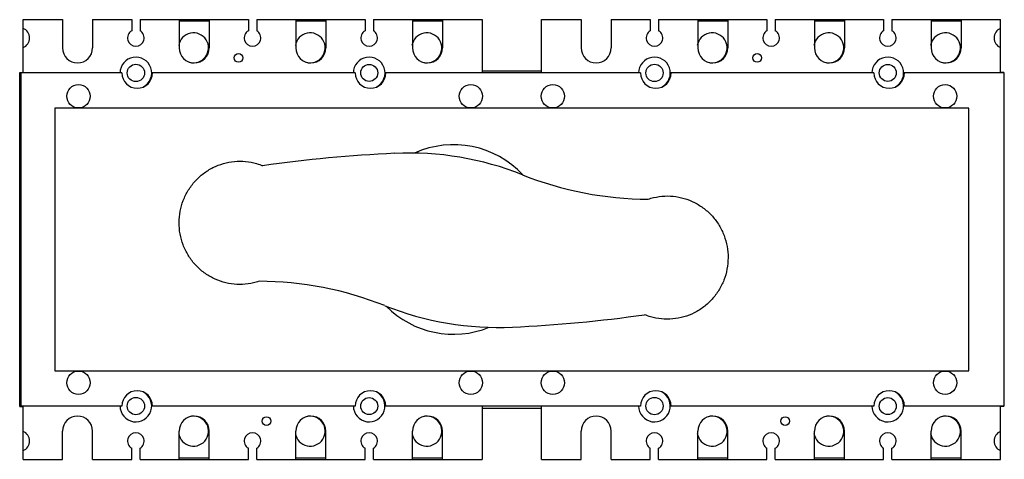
# Model space of a CAD drawing. Header units: millimetres. Extents: x 41 to 336, y 192 to 324.
import ezdxf

# ---------------------------------------------------------------- set-up
doc = ezdxf.new("R2010")
doc.units = ezdxf.units.MM
doc.header["$LTSCALE"] = 33.904978
doc.layers.get('0').update_dxf_attribs({"linetype": 'CONTINUOUS'})

msp = doc.modelspace()

# ---------------------------------------------------------------- linework, layer by layer
at = {"color": 7, "linetype": 'Continuous'}
for p, q in [((41.96, 308.63), (41.96, 324.48)), ((41.96, 324.48), (53.81, 324.48)), ((53.81, 324.48), (53.81, 315.98)), ((62.81, 324.48), (62.81, 315.98)), ((62.81, 324.48), (74.56, 324.48)), ((74.56, 324.48), (74.56, 321.14)), ((77.06, 324.48), (77.06, 321.14)), ((77.06, 324.48), (109.56, 324.48)), ((88.81, 324.48), (88.81, 315.98)), ((97.81, 323.98), (88.81, 323.98)), ((97.81, 324.48), (97.81, 315.98)), ((109.56, 324.48), (109.56, 321.14)), ((112.06, 324.48), (112.06, 321.14)), ((112.06, 324.48), (144.56, 324.48)), ((123.81, 324.48), (123.81, 315.98)), ((132.81, 323.98), (123.81, 323.98)), ((132.81, 324.48), (132.81, 315.98)), ((144.56, 324.48), (144.56, 321.14)), ((147.06, 324.48), (147.06, 321.14)), ((147.06, 324.48), (179.66, 324.48)), ((158.81, 324.48), (158.81, 315.98)), ((167.81, 323.98), (158.81, 323.98)), ((167.81, 324.48), (167.81, 315.98)), ((179.66, 324.48), (179.66, 308.48)), ((197.56, 308.48), (197.56, 324.48)), ((197.56, 324.48), (209.41, 324.48)), ((209.41, 324.48), (209.41, 315.98)), ((218.41, 324.48), (218.41, 315.98)), ((218.41, 324.48), (230.16, 324.48)), ((230.16, 324.48), (230.16, 321.14)), ((232.66, 324.48), (232.66, 321.14)), ((232.66, 324.48), (265.16, 324.48)), ((244.41, 324.48), (244.41, 315.98)), ((253.41, 323.98), (244.41, 323.98)), ((253.41, 324.48), (253.41, 315.98)), ((265.16, 324.48), (265.16, 321.14)), ((267.66, 324.48), (300.16, 324.48)), ((267.66, 324.48), (267.66, 321.14)), ((279.41, 324.48), (279.41, 315.98)), ((288.41, 323.98), (279.41, 323.98)), ((288.41, 324.48), (288.41, 315.98)), ((300.16, 324.48), (300.16, 321.14)), ((302.66, 324.48), (335.26, 324.48)), ((302.66, 324.48), (302.66, 321.14)), ((314.41, 324.48), (314.41, 315.98)), ((323.41, 323.98), (314.41, 323.98)), ((323.41, 324.48), (323.41, 315.98)), ((335.26, 308.63), (335.26, 324.48)), ((40.96, 208.32), (40.96, 308.63)), ((40.96, 308.63), (41.96, 308.63)), ((41.36, 208.47), (41.36, 308.48)), ((71.61, 308.48), (41.36, 308.48)), ((141.61, 308.48), (80.56, 308.48)), ((227.21, 308.48), (150.56, 308.48)), ((197.56, 308.97), (179.66, 308.97)), ((297.21, 308.48), (236.16, 308.48)), ((336.36, 308.48), (306.16, 308.48)), ((336.26, 308.63), (335.26, 308.63)), ((336.26, 308.48), (336.26, 308.63)), ((336.36, 208.47), (336.36, 308.48)), ((51.51, 297.88), (51.51, 219.07)), ((325.71, 297.88), (51.51, 297.88)), ((325.71, 219.07), (325.71, 297.88)), ((51.51, 219.07), (325.71, 219.07)), ((40.96, 208.32), (41.96, 208.32)), ((71.61, 208.47), (41.36, 208.47)), ((41.96, 192.47), (41.96, 208.32)), ((141.61, 208.47), (80.56, 208.47)), ((227.21, 208.47), (150.56, 208.47)), ((179.66, 208.47), (179.66, 192.47)), ((179.66, 207.79), (197.56, 207.79)), ((197.56, 192.47), (197.56, 208.47)), ((297.21, 208.47), (236.16, 208.47)), ((336.36, 208.47), (306.16, 208.47)), ((336.26, 208.32), (335.26, 208.32)), ((335.26, 192.47), (335.26, 208.32)), ((336.26, 208.32), (336.26, 208.47)), ((53.81, 192.47), (53.81, 200.97)), ((62.81, 192.47), (62.81, 200.97)), ((88.81, 192.47), (88.81, 200.97)), ((97.81, 192.47), (97.81, 200.97)), ((123.81, 192.47), (123.81, 200.97)), ((132.81, 192.47), (132.81, 200.97)), ((158.81, 192.47), (158.81, 200.97)), ((167.81, 192.47), (167.81, 200.97)), ((209.41, 192.47), (209.41, 200.97)), ((218.41, 192.47), (218.41, 200.97)), ((244.41, 192.47), (244.41, 200.97)), ((253.41, 192.47), (253.41, 200.97)), ((279.41, 192.47), (279.41, 200.97)), ((288.41, 192.47), (288.41, 200.97)), ((314.41, 192.47), (314.41, 200.97)), ((323.41, 192.47), (323.41, 200.97)), ((74.56, 192.47), (74.56, 195.81)), ((77.06, 192.47), (77.06, 195.81)), ((109.56, 192.47), (109.56, 195.81)), ((112.06, 192.47), (112.06, 195.81)), ((144.56, 192.47), (144.56, 195.81)), ((147.06, 192.47), (147.06, 195.81)), ((230.16, 192.47), (230.16, 195.81)), ((232.66, 192.47), (232.66, 195.81)), ((265.16, 192.47), (265.16, 195.81)), ((267.66, 192.47), (267.66, 195.81)), ((300.16, 192.47), (300.16, 195.81)), ((302.66, 192.47), (302.66, 195.81)), ((41.96, 192.47), (53.81, 192.47)), ((62.81, 192.47), (74.56, 192.47)), ((77.06, 192.47), (109.56, 192.47)), ((88.81, 192.97), (97.81, 192.97)), ((112.06, 192.47), (144.56, 192.47)), ((123.81, 192.97), (132.81, 192.97)), ((147.06, 192.47), (179.66, 192.47)), ((158.81, 192.97), (167.81, 192.97)), ((197.56, 192.47), (209.41, 192.47)), ((218.41, 192.47), (230.16, 192.47)), ((232.66, 192.47), (265.16, 192.47)), ((244.41, 192.97), (253.41, 192.97)), ((267.66, 192.47), (300.16, 192.47)), ((279.41, 192.97), (288.41, 192.97)), ((302.66, 192.47), (335.26, 192.47)), ((314.41, 192.97), (323.41, 192.97))]:
    msp.add_line(p, q, dxfattribs=at)
for centre, radius in [((106.61, 312.98), 1.3), ((262.21, 312.98), 1.3), ((75.81, 308.48), 2.6), ((145.81, 308.48), 2.55), ((231.41, 308.48), 2.6), ((301.41, 308.48), 2.55), ((58.61, 301.48), 3.5), ((176.31, 301.48), 3.5), ((200.91, 301.48), 3.5), ((318.61, 301.48), 3.5), ((58.61, 215.47), 3.5), ((176.31, 215.47), 3.5), ((200.91, 215.47), 3.5), ((318.61, 215.47), 3.5), ((75.81, 208.47), 2.6), ((145.81, 208.47), 2.55), ((231.41, 208.47), 2.6), ((301.41, 208.47), 2.55), ((115.01, 203.97), 1.3), ((270.61, 203.97), 1.3)]:
    msp.add_circle(centre, radius, dxfattribs=at)
for centre, radius, start, end in [((40.81, 318.98), 3.1, 291.7753, 68.2247), ((75.81, 318.98), 2.5, 120, 60), ((93.11, 316.02), 4.5, 253.489, 171.5893), ((110.81, 318.98), 2.5, 120, 60), ((128.11, 316.02), 4.5, 253.489, 171.5893), ((145.81, 318.98), 2.5, 120, 60), ((163.11, 316.02), 4.5, 253.489, 171.5893), ((231.41, 318.98), 2.5, 120, 60), ((248.71, 316.02), 4.5, 253.489, 171.5893), ((266.41, 318.98), 2.5, 120, 60), ((283.71, 316.02), 4.5, 253.489, 171.5893), ((301.41, 318.98), 2.5, 120, 60), ((318.71, 316.02), 4.5, 253.489, 171.5893), ((336.41, 318.98), 3.1, 111.7753, 248.2247), ((58.31, 315.98), 4.5, 180, 360), ((75.81, 308.48), 4.75, 298.5999, 180), ((93.31, 315.98), 4.5, 180, 360), ((128.31, 315.98), 4.5, 180, 360), ((145.81, 308.48), 4.75, 298.5999, 180), ((163.31, 315.98), 4.5, 180, 360), ((213.91, 315.98), 4.5, 180, 360), ((231.41, 308.48), 4.75, 298.5999, 180), ((248.91, 315.98), 4.5, 180, 360), ((283.91, 315.98), 4.5, 180, 360), ((301.41, 308.48), 4.75, 298.5999, 180), ((318.91, 315.98), 4.5, 180, 360), ((76.21, 308.48), 4.6, 180, 360), ((146.21, 308.48), 4.6, 180, 360), ((231.81, 308.48), 4.6, 180, 360), ((301.81, 308.48), 4.6, 180, 360), ((171.11, 258.48), 28.45, 42.9086, 114.1947), ((172.78, -134.21), 419, 92.6376, 98.0862), ((157.74, 192.44), 92, 68.2709, 92.6376), ((229.93, 373.58), 103, 248.2709, 269.7627), ((112.34, 142.93), 103, 68.2709, 89.7627), ((184.53, 324.07), 92, 248.2709, 272.6376), ((171.11, 258.48), 28.45, 224.792, 292.0776), ((169.49, 650.72), 419, 272.6376, 278.0862), ((75.81, 208.47), 4.75, 180, 62.8151), ((76.21, 208.47), 4.6, 0, 180), ((145.81, 208.47), 4.75, 180, 62.8151), ((146.21, 208.47), 4.6, 0, 180), ((231.41, 208.47), 4.75, 180, 62.8151), ((231.81, 208.47), 4.6, 0, 180), ((301.41, 208.47), 4.75, 180, 62.8151), ((301.81, 208.47), 4.6, 0, 180), ((58.31, 200.97), 4.5, 0, 180), ((93.11, 200.93), 4.5, 188.4991, 106.0778), ((93.31, 200.97), 4.5, 0, 180), ((128.11, 200.93), 4.5, 188.4991, 106.0778), ((128.31, 200.97), 4.5, 0, 180), ((163.11, 200.93), 4.5, 188.4991, 106.0778), ((163.31, 200.97), 4.5, 0, 180), ((213.91, 200.97), 4.5, 0, 180), ((248.71, 200.93), 4.5, 188.4991, 106.0778), ((248.91, 200.97), 4.5, 0, 180), ((283.71, 200.93), 4.5, 188.4991, 106.0778), ((283.91, 200.97), 4.5, 0, 180), ((318.71, 200.93), 4.5, 188.4991, 106.0778), ((318.91, 200.97), 4.5, 0, 180), ((40.81, 197.97), 3.1, 291.7753, 68.2247), ((75.81, 197.97), 2.5, 300, 240), ((110.81, 197.97), 2.5, 300, 240), ((145.81, 197.97), 2.5, 300, 240), ((231.41, 197.97), 2.5, 300, 240), ((266.41, 197.97), 2.5, 300, 240), ((301.41, 197.97), 2.5, 300, 240), ((336.41, 197.97), 3.1, 111.7753, 248.2247)]:
    msp.add_arc(centre, radius, start, end, dxfattribs=at)
for points, knots in [([(88.79, 263.54), (88.79, 264.68), (89.01, 266.95), (89.94, 270.25), (91.46, 273.32), (93.51, 276.05), (96.01, 278.36), (98.89, 280.16), (102.05, 281.39), (105.38, 282.01), (108.76, 282), (111.6, 281.45), (113.26, 280.86), (113.85, 280.62)], [0, 0, 0, 0, 0.095502, 0.190909, 0.286137, 0.381126, 0.475851, 0.570319, 0.664573, 0.758686, 0.852749, 0.946862, 1, 1, 1, 1]), ([(229.5, 270.59), (229.78, 270.68), (231.13, 271.1), (233.64, 271.57), (237.02, 271.56), (240.34, 270.91), (243.49, 269.66), (246.36, 267.84), (248.85, 265.52), (250.88, 262.77), (252.37, 259.7), (253.29, 256.39), (253.49, 254.11), (253.48, 252.97)], [0, 0, 0, 0, 0.02521, 0.122099, 0.218937, 0.315825, 0.412859, 0.510113, 0.607632, 0.705424, 0.80346, 0.901681, 1, 1, 1, 1]), ([(112.77, 245.93), (112.49, 245.83), (111.14, 245.41), (108.63, 244.94), (105.25, 244.95), (101.93, 245.6), (98.78, 246.85), (95.91, 248.67), (93.42, 250.99), (91.39, 253.74), (89.9, 256.82), (88.98, 260.12), (88.78, 262.4), (88.79, 263.54)], [0, 0, 0, 0, 0.02521, 0.122099, 0.218937, 0.315825, 0.412859, 0.510113, 0.607632, 0.705424, 0.80346, 0.901681, 1, 1, 1, 1]), ([(253.48, 252.97), (253.48, 251.84), (253.26, 249.56), (252.33, 246.26), (250.81, 243.19), (248.76, 240.46), (246.26, 238.15), (243.38, 236.36), (240.22, 235.13), (236.89, 234.51), (233.51, 234.52), (230.67, 235.07), (229.01, 235.65), (228.42, 235.89)], [0, 0, 0, 0, 0.095502, 0.190909, 0.286137, 0.381126, 0.475851, 0.570319, 0.664573, 0.758686, 0.852749, 0.946862, 1, 1, 1, 1])]:
    msp.add_open_spline(points, degree=3, knots=knots, dxfattribs=at)

doc.saveas('drawing.dxf')
